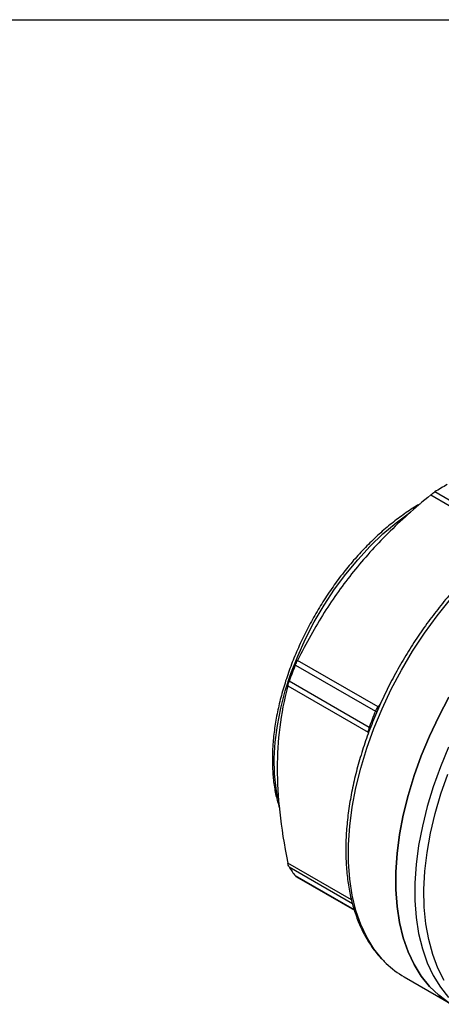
# Model space of a CAD drawing. Header units: inches. Extents: x 0.2 to 10.8, y 0.2 to 8.2.
# Tile 11 of 15: x 6.943 to 7.712, y 6.455 to 8.25. Entities that reach past the tile are written whole.
import ezdxf

# ---------------------------------------------------------------- set-up
doc = ezdxf.new("R2010")
doc.units = ezdxf.units.IN
doc.header["$MEASUREMENT"] = 0
doc.linetypes.add('SLD-Solid', pattern=[0])
doc.layers.add('TEXT', color=140, linetype='SLD-Solid', lineweight=25)

msp = doc.modelspace()

# ---------------------------------------------------------------- linework, layer by layer
for p, q in [((7.6922, 7.3835), (7.7258, 7.3641)), ((7.7258, 7.3737), (7.6995, 7.3889)), ((7.5962, 6.9971), (7.4496, 7.0818)), ((7.4457, 7.0731), (7.5914, 6.989)), ((7.5799, 6.9595), (7.4342, 7.0436)), ((7.4317, 7.0356), (7.5783, 6.951)), ((7.601, 7.0031), (7.5962, 6.9971)), ((7.5942, 6.9873), (7.5914, 6.989)), ((7.5783, 6.951), (7.5783, 6.9479)), ((7.5824, 6.9579), (7.5799, 6.9595)), ((7.548, 6.645), (7.4317, 6.7122)), ((7.4342, 6.7051), (7.5496, 6.6384)), ((7.5531, 6.6268), (7.4457, 6.6888)), ((7.4474, 6.6872), (7.5533, 6.6261)), ((7.644, 6.5045), (7.7303, 6.4547))]:
    msp.add_line(p, q)
at = {"flags": 128}
for points in [[(7.4139, 6.8302), (7.4105, 6.8484), (7.4077, 6.8751), (7.4072, 6.9033), (7.4088, 6.9328), (7.4128, 6.9632), (7.4189, 6.9944), (7.4272, 7.026), (7.4375, 7.0579), (7.4499, 7.0897), (7.4641, 7.1213), (7.4801, 7.1523), (7.4978, 7.1824), (7.517, 7.2115), (7.5375, 7.2392), (7.5592, 7.2654), (7.5818, 7.2899), (7.6053, 7.3124), (7.6294, 7.3327), (7.6538, 7.3507), (7.6554, 7.3518)], [(7.6112, 6.5293), (7.6037, 6.5371), (7.5887, 6.5558), (7.5757, 6.5769), (7.5647, 6.6004), (7.5558, 6.6259), (7.5491, 6.6535), (7.5446, 6.6828), (7.5424, 6.7138), (7.5424, 6.7461), (7.5446, 6.7797), (7.5491, 6.8142), (7.5558, 6.8495), (7.5647, 6.8854), (7.5757, 6.9215), (7.5887, 6.9576), (7.6037, 6.9936), (7.6205, 7.0292), (7.6391, 7.0642), (7.6593, 7.0983), (7.681, 7.1313), (7.7041, 7.163), (7.7284, 7.1931), (7.7429, 7.2098)], [(7.7254, 7.0144), (7.7068, 6.9794), (7.69, 6.9438), (7.675, 6.9078), (7.662, 6.8716), (7.651, 6.8355), (7.6421, 6.7997), (7.6354, 6.7644), (7.6309, 6.7299), (7.6287, 6.6963), (7.6287, 6.664), (7.6309, 6.633), (7.6354, 6.6037), (7.6421, 6.5761), (7.651, 6.5505), (7.662, 6.5271), (7.675, 6.506), (7.69, 6.4873), (7.7068, 6.4711), (7.7254, 6.4576)], [(7.7254, 6.4576), (7.7068, 6.4711), (7.69, 6.4873), (7.675, 6.506), (7.662, 6.5271), (7.651, 6.5505), (7.6421, 6.5761), (7.6354, 6.6037), (7.6309, 6.633), (7.6287, 6.664), (7.6287, 6.6963), (7.6309, 6.7299), (7.6354, 6.7644), (7.6421, 6.7997), (7.651, 6.8355), (7.662, 6.8716), (7.675, 6.9078), (7.69, 6.9438), (7.7068, 6.9794), (7.7254, 7.0144)], [(7.7248, 6.9237), (7.7099, 6.8877), (7.6968, 6.8515), (7.6859, 6.8154), (7.677, 6.7796), (7.6703, 6.7443), (7.6658, 6.7098), (7.6635, 6.6762), (7.6635, 6.6439), (7.6658, 6.6129), (7.6703, 6.5836), (7.677, 6.556), (7.6859, 6.5304), (7.6968, 6.507), (7.7099, 6.4859), (7.7248, 6.4672)], [(7.717, 6.4981), (7.7054, 6.5208), (7.6959, 6.5457), (7.6886, 6.5727), (7.6834, 6.6015), (7.6806, 6.632), (7.68, 6.664), (7.6817, 6.6972), (7.6857, 6.7315), (7.6919, 6.7666), (7.7004, 6.8023), (7.711, 6.8384), (7.7236, 6.8745)]]:
    msp.add_lwpolyline(points, dxfattribs=at)
for centre, radius, start, end in [((7.9196, 7.0342), 0.4175, 118.183, 121.8116), ((8.1074, 6.7993), 0.7161, 157.5283, 160.0603), ((8.2531, 6.7152), 0.7161, 157.5283, 160.0603), ((7.6225, 6.9761), 0.0337, 141.2974, 157.4932), ((7.6035, 6.9506), 0.0252, 159.3212, 179.0099), ((7.5857, 6.7993), 0.1784, 211.9023, 218.299), ((7.7276, 6.649), 0.1669, 225.7917, 239.9536)]:
    msp.add_arc(centre, radius, start, end)
for points, knots in [([(7.6922, 7.3835), (7.6628, 7.3593), (7.6373, 7.3363), (7.5913, 7.2903), (7.5708, 7.2675), (7.5326, 7.22), (7.515, 7.1954), (7.4814, 7.1423), (7.4654, 7.1138), (7.4496, 7.0818)], [0, 0, 0, 0, 0.25, 0.25, 0.5, 0.5, 0.75, 0.75, 1, 1, 1, 1]), ([(7.6732, 7.3671), (7.6726, 7.3668), (7.6641, 7.3623), (7.6477, 7.3514), (7.6242, 7.3343), (7.6011, 7.3149), (7.5787, 7.2936), (7.5569, 7.2705), (7.5361, 7.2458), (7.5164, 7.2197), (7.4979, 7.1923), (7.4807, 7.1639), (7.4649, 7.1347), (7.4508, 7.1049), (7.4383, 7.0747), (7.4276, 7.0443), (7.4188, 7.014), (7.4119, 6.9839), (7.407, 6.9544), (7.4042, 6.9266), (7.4035, 6.9041), (7.4039, 6.8823), (7.4057, 6.8601), (7.4098, 6.8354), (7.4142, 6.8204), (7.4164, 6.8131)], [0, 0, 0, 0, 0.003504, 0.050177, 0.09684, 0.143481, 0.190094, 0.236681, 0.283244, 0.329789, 0.376322, 0.422847, 0.469373, 0.515903, 0.562443, 0.609, 0.65558, 0.70219, 0.748834, 0.795516, 0.836817, 0.861459, 0.908207, 0.954978, 1, 1, 1, 1]), ([(7.7375, 7.213), (7.7354, 7.2107), (7.7252, 7.1998), (7.7077, 7.1784), (7.6852, 7.149), (7.664, 7.1183), (7.644, 7.0865), (7.6255, 7.0538), (7.6085, 7.0204), (7.5931, 6.9864), (7.5795, 6.9522), (7.5676, 6.9178), (7.5576, 6.8834), (7.5495, 6.8494), (7.5434, 6.8157), (7.5394, 6.7828), (7.5374, 6.7506), (7.5374, 6.7195), (7.5396, 6.6895), (7.5439, 6.6609), (7.5502, 6.6339), (7.5587, 6.6086), (7.5691, 6.5852), (7.5815, 6.5639), (7.5948, 6.5456), (7.6048, 6.5356), (7.6093, 6.531)], [0, 0, 0, 0, 0.01098, 0.05431, 0.097623, 0.140926, 0.184221, 0.227514, 0.270809, 0.31411, 0.357422, 0.400749, 0.444097, 0.48747, 0.530871, 0.574304, 0.61777, 0.661266, 0.704786, 0.748313, 0.791813, 0.835245, 0.878554, 0.921676, 0.964553, 1, 1, 1, 1]), ([(7.4317, 7.0356), (7.4249, 7.0094), (7.4202, 6.9845), (7.414, 6.935), (7.4125, 6.9104), (7.4125, 6.8595), (7.414, 6.8333), (7.4202, 6.7766), (7.4249, 6.7463), (7.4317, 6.7122)], [0, 0, 0, 0, 0.25, 0.25, 0.5, 0.5, 0.75, 0.75, 1, 1, 1, 1]), ([(7.4474, 6.6873), (7.4473, 6.6873), (7.4467, 6.6874), (7.4461, 6.6882), (7.4457, 6.6888)], [0, 0, 0, 0, 0.171155, 1, 1, 1, 1])]:
    msp.add_open_spline(points, degree=3, knots=knots)
for points in [[(7.6922, 7.3835), (7.6947, 7.3856), (7.6972, 7.3875), (7.6995, 7.3889)], [(7.4457, 7.0731), (7.4469, 7.076), (7.4482, 7.079), (7.4496, 7.0818)], [(7.4317, 7.0356), (7.4323, 7.0379), (7.4331, 7.0406), (7.4342, 7.0436)], [(7.4342, 6.7051), (7.4331, 6.7068), (7.4323, 6.7093), (7.4317, 6.7122)]]:
    msp.add_open_spline(points, degree=3)
at = {"layer": 'TEXT'}
msp.add_line((0.25, 8.25), (10.75, 8.25), dxfattribs=at)

doc.saveas('drawing.dxf')
